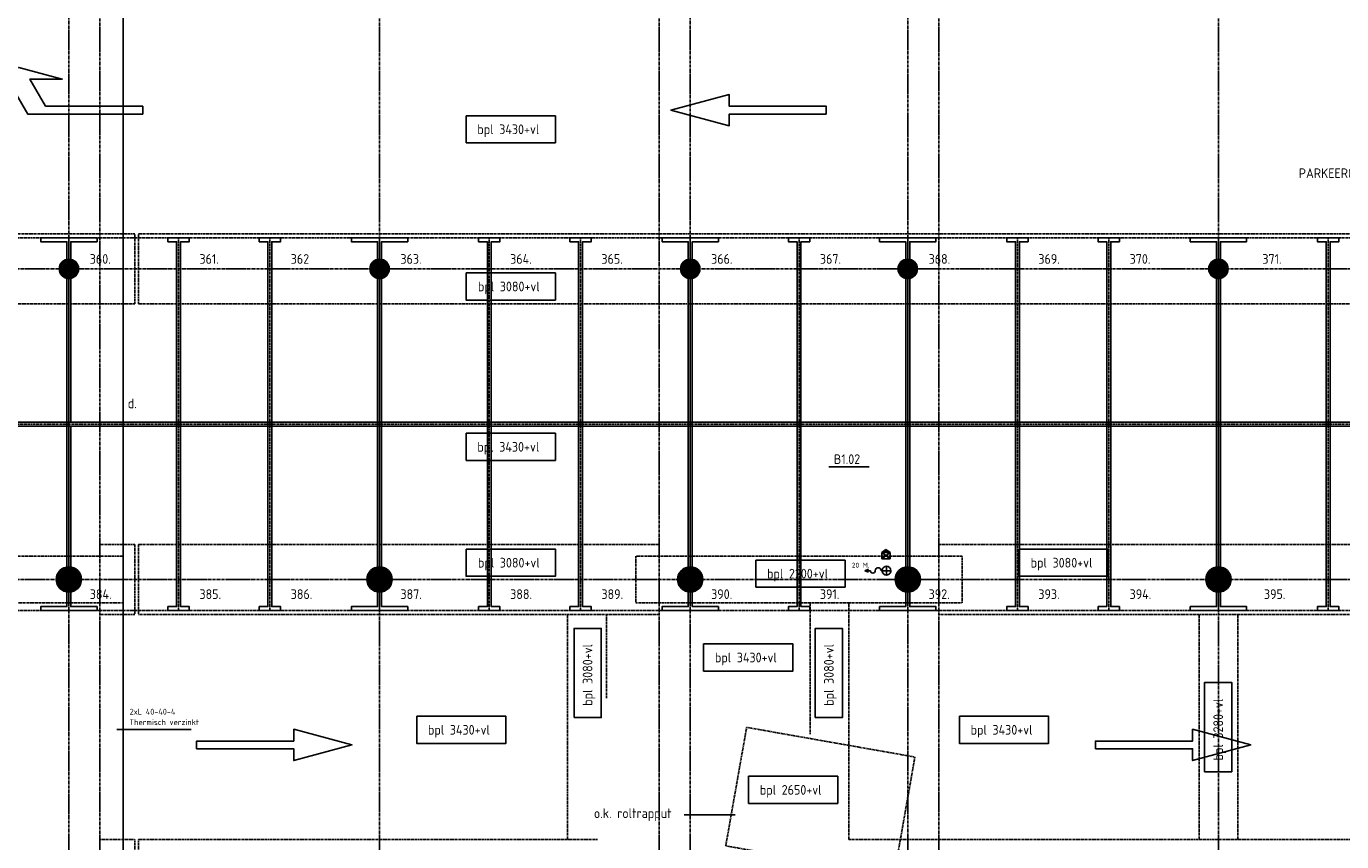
# Model space of a CAD drawing. Extents: x 3380 to 143674, y 4709 to 79406.
# Tile 18 of 24: x 80306 to 114175, y 34161 to 55164. Entities that reach past the tile are written whole.
import ezdxf

# ---------------------------------------------------------------- set-up
doc = ezdxf.new("R2010")
doc.units = 0
doc.header["$LTSCALE"] = 100
doc.linetypes.add('CENTER2', pattern=[1.125, 0.75, -0.125, 0.125, -0.125])
doc.linetypes.add('HIDDEN', pattern=[0.375, 0.25, -0.125])
for name, color, linetype in [('BOUWKUNDIG', 11, 'CONTINUOUS'), ('PARKEREN', 8, 'HIDDEN'), ('STRAMIEN', 7, 'CENTER2'), ('TEKST', 11, 'CONTINUOUS')]:
    doc.layers.add(name, color=color, linetype=linetype)
doc.styles.add('PIETERS', font='ISO.SHX')
doc.styles.get("Standard").update_dxf_attribs({"font": 'ISO.SHX'})

msp = doc.modelspace()

# ---------------------------------------------------------------- linework, layer by layer
at = {"layer": 'BOUWKUNDIG', "linetype": 'CONTINUOUS'}
for p, q in [((82802, 77091), (82802, 15246)), ((102331, 41612.6), (102441.3, 41684.1)), ((102551.6, 41612.6), (102441.3, 41684.1)), ((102551.6, 41612.6), (102331.2, 41443.9)), ((102551.3, 41443.9), (102331.2, 41612.6)), ((102331.2, 41443.9), (102331.2, 41612.6)), ((102331.2, 41612.6), (102551.6, 41612.6)), ((102551.3, 41443.9), (102331.2, 41443.9)), ((102551.6, 41612.6), (102551.3, 41443.9)), ((82634, 37051.9), (84549, 37051.9))]:
    msp.add_line(p, q, dxfattribs=at)
at = {"layer": 'BOUWKUNDIG', "linetype": 'HIDDEN'}
for p, q in [((83102, 41816), (82202, 41816)), ((83102, 41816), (83102, 40016)), ((83192, 41816), (96602, 41816)), ((83192, 41816), (83192, 40016)), ((103802, 41816), (118202, 41816)), ((100485.1, 36934.3), (100485.1, 40316)), ((101485, 37507.6), (101485, 40316)), ((83102, 40016), (82202, 40016)), ((96602, 40016), (83192, 40016)), ((94241.1, 34216), (94241.1, 40016)), ((95241.1, 37859), (95241.1, 40016)), ((118202, 40016), (103802, 40016)), ((110502, 34216), (110502, 40016)), ((111502, 34216), (111502, 40016)), ((101485, 34216), (101485, 37507.6)), ((82202, 34216), (83102, 34216)), ((83102, 34216), (83102, 32416)), ((83192, 34216), (95015.2, 34216)), ((83192, 34216), (83192, 32416)), ((101485, 34216), (118202, 34216))]:
    msp.add_line(p, q, dxfattribs=at)
at = {"layer": 'BOUWKUNDIG'}
for p, q in [((101987, 41179.5), (101895.1, 41142)), ((102038.5, 41142), (101895.1, 41142)), ((101895.1, 41142), (101987, 41104.5)), ((102341.8, 41142), (102313.5, 41142))]:
    msp.add_line(p, q, dxfattribs=at)
at = {"layer": 'BOUWKUNDIG', "linetype": 'HIDDEN'}
for points in [[(24922, 48016), (83102, 48016), (83102, 49816), (24922, 49816)], [(139317, 48016), (83192, 48016), (83192, 49816), (139317, 49816)], [(98853.3, 37106), (103186.3, 36342), (102648, 33289.1), (98315, 34053.1), (98853.3, 37106)]]:
    msp.add_lwpolyline(points, dxfattribs=at)
at = {"layer": 'BOUWKUNDIG', "linetype": 'CONTINUOUS'}
for points in [[(81277, 48916, 250, 250, 1), (81527, 48916, 250, 250, 1)], [(89277, 48916, 250, 250, 1), (89527, 48916, 250, 250, 1)], [(97277, 48916, 250, 250, 1), (97527, 48916, 250, 250, 1)], [(102877, 48916, 250, 250, 1), (103127, 48916, 250, 250, 1)], [(110877, 48916, 250, 250, 1), (111127, 48916, 250, 250, 1)], [(81239.5, 40916, 325, 325, 1), (81564.5, 40916, 325, 325, 1)], [(89239.5, 40916, 325, 325, 1), (89564.5, 40916, 325, 325, 1)], [(97239.5, 40916, 325, 325, 1), (97564.5, 40916, 325, 325, 1)], [(102839.5, 40916, 325, 325, 1), (103164.5, 40916, 325, 325, 1)], [(110839.5, 40916, 325, 325, 1), (111164.5, 40916, 325, 325, 1)]]:
    msp.add_lwpolyline(points, format="xyseb", close=True, dxfattribs=at)
at = {"layer": 'BOUWKUNDIG', "linetype": 'HIDDEN'}
for points in [[(70352, 33916), (67202, 33916), (67202, 32716), (82802, 32716), (82802, 33916), (79652, 33916), (79652, 40316), (82802, 40316), (82802, 41516), (67202, 41516), (67202, 40316), (70352, 40316)], [(96002, 40316), (104402, 40316), (104402, 41516), (96002, 41516)]]:
    msp.add_lwpolyline(points, close=True, dxfattribs=at)
at = {"layer": 'BOUWKUNDIG'}
for points in [[(102341.8, 41142), (102454.3, 41142), (102454.3, 41254.5, 0.4142136)], [(102454.3, 41029.5, 0.4142136), (102566.8, 41142), (102454.3, 41142)]]:
    msp.add_lwpolyline(points, format="xyb", close=True, dxfattribs=at)
at = {"layer": 'BOUWKUNDIG', "linetype": 'CONTINUOUS'}
for centre, radius in [((81402, 48916), 250), ((89402, 48916), 250), ((97402, 48916), 250), ((103002, 48916), 250), ((111002, 48916), 250), ((81402, 40916), 325), ((89402, 40916), 325), ((97402, 40916), 325), ((103002, 40916), 325), ((111002, 40916), 325)]:
    msp.add_circle(centre, radius, dxfattribs=at)
at = {"layer": 'BOUWKUNDIG'}
for centre, radius, start, end in [((102101, 41142), 62.5, 180, 0), ((102238.5, 41142), 75, 0, 180), ((102454.3, 41142), 112.5, 180, 270), ((102454.3, 41142), 112.5, 0, 90)]:
    msp.add_arc(centre, radius, start, end, dxfattribs=at)
at = {"layer": 'BOUWKUNDIG', "linetype": 'CONTINUOUS'}
for points in [[(102441.3, 41684.1), (102441.3, 41612.6), (102386.2, 41648.4), (102331.2, 41612.6)], [(102441.3, 41684.1), (102441.3, 41612.6), (102496.5, 41648.4), (102551.5, 41612.6)]]:
    msp.add_solid(points, dxfattribs=at)
at = {"layer": 'PARKEREN', "linetype": 'CONTINUOUS'}
for p, q in [((100775.2, 52904.6), (100775.2, 52904.6)), ((81352, 41242.2), (81352, 48676.1)), ((81452, 44966), (81452, 48676.1)), ((89352, 41242.2), (89352, 48676.1)), ((89452, 48676.1), (89452, 41242.2)), ((97352, 41242.2), (97352, 48676.1)), ((97452, 48676.1), (97452, 41242.2)), ((102952, 41242.2), (102952, 48676.1)), ((103052, 48676.1), (103052, 41242.2)), ((110952, 41242.2), (110952, 48676.1)), ((111052, 48676.1), (111052, 41242.2)), ((132552, 44966), (68277, 44966)), ((132552, 44866), (68277, 44866)), ((81452, 44866), (81452, 41242.2))]:
    msp.add_line(p, q, dxfattribs=at)
at = {"layer": 'PARKEREN'}
for p, q in [((68277, 49716), (132602, 49716)), ((89402, 49166), (89402, 49716)), ((89402, 49171.1), (89402, 49716)), ((97402, 49166), (97402, 49716)), ((97402, 49171.1), (97402, 49716)), ((103002, 49166), (103002, 49716)), ((103002, 49171.1), (103002, 49716)), ((111002, 49166), (111002, 49716)), ((111002, 49171.1), (111002, 49716)), ((68277, 44916), (132602, 44916)), ((81402, 40596.1), (81402, 40116)), ((89402, 40596.1), (89402, 40116)), ((97402, 40596.1), (97402, 40116)), ((103002, 40596.1), (103002, 40116)), ((111002, 40596.1), (111002, 40116)), ((68277, 40116), (132602, 40116))]:
    msp.add_line(p, q, dxfattribs=at)
at = {"layer": 'PARKEREN', "linetype": 'HIDDEN'}
for p, q in [((81402, 49716), (81402, 49171.1)), ((89402, 49716), (89402, 49166)), ((97402, 49716), (97402, 49166)), ((103002, 49716), (103002, 49166)), ((111002, 49716), (111002, 49166)), ((81402, 48671.1), (81402, 41246.1)), ((89402, 48671.1), (89402, 41246.1)), ((97402, 48671.1), (97402, 41246.1)), ((103002, 48671.1), (103002, 41246.1)), ((111002, 48671.1), (111002, 41246.1))]:
    msp.add_line(p, q, dxfattribs=at)
at = {"layer": 'PARKEREN', "linetype": 'CONTINUOUS'}
for points in [[(80803.6, 53104.7), (80399.5, 53804.6), (81230.4, 53804.6), (80110.8, 54104.6), (78991.2, 53804.6), (79822.2, 53804.6), (80341.8, 52904.6), (83303.6, 52904.6), (83303.6, 53104.6), (80803.6, 53104.6)], [(81452, 49166), (81452, 49616), (82127, 49616), (82127, 49716), (80677, 49716), (80677, 49616), (81352, 49616), (81352, 49160.9)], [(89452, 49166), (89452, 49616), (90127, 49616), (90127, 49716), (88677, 49716), (88677, 49616), (89352, 49616), (89352, 49160.9)], [(97452, 49166), (97452, 49616), (98127, 49616), (98127, 49716), (96677, 49716), (96677, 49616), (97352, 49616), (97352, 49160.9)], [(103052, 49166), (103052, 49616), (103727, 49616), (103727, 49716), (102277, 49716), (102277, 49616), (102952, 49616), (102952, 49160.9)], [(111052, 49166), (111052, 49616), (111727, 49616), (111727, 49716), (110277, 49716), (110277, 49616), (110952, 49616), (110952, 49160.9)], [(81452, 40599.9), (81452, 40216), (82127, 40216), (82127, 40116), (80677, 40116), (80677, 40216), (81352, 40216), (81352, 40599.9)], [(89452, 40599.9), (89452, 40216), (90127, 40216), (90127, 40116), (88677, 40116), (88677, 40216), (89352, 40216), (89352, 40599.9)], [(97452, 40599.9), (97452, 40216), (98127, 40216), (98127, 40116), (96677, 40116), (96677, 40216), (97352, 40216), (97352, 40599.9)], [(103052, 40599.9), (103052, 40216), (103727, 40216), (103727, 40116), (102277, 40116), (102277, 40216), (102952, 40216), (102952, 40599.9)], [(111052, 40599.9), (111052, 40216), (111727, 40216), (111727, 40116), (110277, 40116), (110277, 40216), (110952, 40216), (110952, 40599.9)]]:
    msp.add_lwpolyline(points, dxfattribs=at)
for points in [[(100903.6, 52904.6), (100903.6, 53104.6), (98403.6, 53104.6), (98403.6, 53406.5), (96903.6, 53004.6), (98403.6, 52602.7), (98403.6, 52904.6)], [(84177, 44916), (84177, 40216), (83952, 40216), (83952, 40116), (84502, 40116), (84502, 40216), (84277, 40216), (84277, 44916), (84277, 49616), (84502, 49616), (84502, 49716), (83952, 49716), (83952, 49616), (84177, 49616)], [(86527, 44916), (86527, 40216), (86302, 40216), (86302, 40116), (86852, 40116), (86852, 40216), (86627, 40216), (86627, 44916), (86627, 49616), (86852, 49616), (86852, 49716), (86302, 49716), (86302, 49616), (86527, 49616)], [(92177, 44916), (92177, 40216), (91952, 40216), (91952, 40116), (92502, 40116), (92502, 40216), (92277, 40216), (92277, 44916), (92277, 49616), (92502, 49616), (92502, 49716), (91952, 49716), (91952, 49616), (92177, 49616)], [(94527, 44916), (94527, 40216), (94302, 40216), (94302, 40116), (94852, 40116), (94852, 40216), (94627, 40216), (94627, 44916), (94627, 49616), (94852, 49616), (94852, 49716), (94302, 49716), (94302, 49616), (94527, 49616)], [(100152, 44916), (100152, 40216), (99927, 40216), (99927, 40116), (100477, 40116), (100477, 40216), (100252, 40216), (100252, 44916), (100252, 49616), (100477, 49616), (100477, 49716), (99927, 49716), (99927, 49616), (100152, 49616)], [(105777, 44916), (105777, 40216), (105552, 40216), (105552, 40116), (106102, 40116), (106102, 40216), (105877, 40216), (105877, 44916), (105877, 49616), (106102, 49616), (106102, 49716), (105552, 49716), (105552, 49616), (105777, 49616)], [(108127, 44916), (108127, 40216), (107902, 40216), (107902, 40116), (108452, 40116), (108452, 40216), (108227, 40216), (108227, 44916), (108227, 49616), (108452, 49616), (108452, 49716), (107902, 49716), (107902, 49616), (108127, 49616)], [(113777, 44916), (113777, 40216), (113552, 40216), (113552, 40116), (114102, 40116), (114102, 40216), (113877, 40216), (113877, 44916), (113877, 49616), (114102, 49616), (114102, 49716), (113552, 49716), (113552, 49616), (113777, 49616)], [(84690.9, 36553.9), (84690.9, 36753.9), (87190.9, 36753.9), (87190.9, 37055.8), (88690.9, 36653.9), (87190.9, 36252), (87190.9, 36553.9)], [(84690.9, 36553.9), (84690.9, 36753.9), (87190.9, 36753.9), (87190.9, 37055.8), (88690.9, 36653.9), (87190.9, 36252), (87190.9, 36553.9)], [(107834.9, 36553.9), (107834.9, 36753.9), (110334.9, 36753.9), (110334.9, 37055.8), (111834.9, 36653.9), (110334.9, 36252), (110334.9, 36553.9)]]:
    msp.add_lwpolyline(points, close=True, dxfattribs=at)
at = {"layer": 'PARKEREN'}
for points in [[(84227, 40116), (84227, 44916), (84227, 49716)], [(86577, 40116), (86577, 44916), (86577, 49716)], [(92227, 40116), (92227, 44916), (92227, 49716)], [(94577, 40116), (94577, 44916), (94577, 49716)], [(100202, 40116), (100202, 44916), (100202, 49716)], [(100202, 40116), (100202, 44916), (100202, 49716)], [(105827, 40116), (105827, 44916), (105827, 49716)], [(108177, 40116), (108177, 44916), (108177, 49716)], [(113827, 40116), (113827, 44916), (113827, 49716)]]:
    msp.add_lwpolyline(points, dxfattribs=at)
at = {"layer": 'STRAMIEN'}
for p, q in [((82202, 7254.8), (82202, 78738.2)), ((89402, 7254.8), (89402, 78745)), ((96602, 7254.8), (96602, 78745)), ((103802, 7254.8), (103802, 78745)), ((81402, 8310.9), (81402, 77888.2)), ((97402, 8310.9), (97402, 77882.2)), ((103002, 8310.9), (103002, 77882.2)), ((111002, 7254.8), (111002, 63726.8)), ((5117.3, 48916), (141976.2, 48916)), ((3879.5, 40916), (143173.7, 40916))]:
    msp.add_line(p, q, dxfattribs=at)
at = {"layer": 'TEKST'}
for p, q in [((91629.5, 52860.1), (93929.1, 52860.1)), ((91629.5, 52160.1), (91629.5, 52860.1)), ((93929.1, 52860.1), (93929.1, 52160.1)), ((93929.1, 52160.1), (91629.5, 52160.1)), ((91629.5, 44681.1), (93929.1, 44681.1)), ((91629.5, 43981), (91629.5, 44681.1)), ((93929.1, 44681.1), (93929.1, 43981)), ((93929.1, 43981), (91629.5, 43981)), ((99089.2, 41414.9), (101388.8, 41414.9)), ((99089.2, 40714.9), (99089.2, 41414.9)), ((101388.8, 41414.9), (101388.8, 40714.9)), ((101388.8, 40714.9), (99089.2, 40714.9)), ((98903.4, 35845), (101203, 35845)), ((98903.4, 35145), (98903.4, 35845)), ((101203, 35845), (101203, 35145)), ((101203, 35145), (98903.4, 35145))]:
    msp.add_line(p, q, dxfattribs=at)
at = {"layer": 'TEKST', "linetype": 'CONTINUOUS'}
for p, q in [((100967.4, 43813.3), (102008.2, 43813.3)), ((97241.3, 34856.7), (98556.6, 34856.7))]:
    msp.add_line(p, q, dxfattribs=at)
at = {"layer": 'TEKST'}
for points in [[(91629.5, 48811.4), (93929.1, 48811.4), (93929.1, 48111.3), (91629.5, 48111.3)], [(91629.5, 41696.7), (93929.1, 41696.7), (93929.1, 40996.6), (91629.5, 40996.6)], [(105862, 41696.7), (108161.6, 41696.7), (108161.6, 40996.6), (105862, 40996.6)], [(94409, 37356.5), (94409, 39656.1), (95109, 39656.1), (95109, 37356.5)], [(100621.3, 37356.5), (100621.3, 39656.1), (101321.3, 39656.1), (101321.3, 37356.5)], [(97746.4, 39254.7), (100046, 39254.7), (100046, 38554.6), (97746.4, 38554.6)], [(110646.1, 35963.2), (110646.1, 38262.8), (111346.2, 38262.8), (111346.2, 35963.2)], [(90357.5, 37392.5), (92657.1, 37392.5), (92657.1, 36692.4), (90357.5, 36692.4)], [(104330, 37392.5), (106629.6, 37392.5), (106629.6, 36692.4), (104330, 36692.4)]]:
    msp.add_lwpolyline(points, close=True, dxfattribs=at)

# ---------------------------------------------------------------- texts
at = {"layer": 'PARKEREN', "style": 'PIETERS'}
for s, p in [('360.', (81939.5, 49045.9)), ('361.', (84764.5, 49045.9)), ('362', (87114.5, 49045.9)), ('363.', (89939.5, 49045.9)), ('364.', (92764.5, 49045.9)), ('365.', (95114.5, 49045.9)), ('366.', (97939.5, 49045.9)), ('367.', (100739.5, 49045.9)), ('368.', (103539.5, 49045.9)), ('369.', (106364.5, 49045.9)), ('370.', (108714.5, 49045.9)), ('371.', (112133.2, 49045.9)), ('384.', (81939.5, 40412.1)), ('385.', (84764.5, 40412.1)), ('386.', (87114.5, 40412.1)), ('387.', (89939.5, 40412.1)), ('388.', (92764.5, 40412.1)), ('389.', (95114.5, 40412.1)), ('390.', (97939.5, 40412.1)), ('391.', (100739.5, 40412.1)), ('392.', (103539.5, 40412.1)), ('393.', (106364.5, 40412.1)), ('394.', (108714.5, 40412.1)), ('395.', (112173.3, 40412.1))]:
    msp.add_text(s, height=250, dxfattribs=at).set_placement(p)
at = {"layer": 'TEKST', "linetype": 'CONTINUOUS', "style": 'PIETERS'}
for s, height, p in [('bpl 3430+vl', 250, (91919.2, 52385.9)), ('d.', 250, (82918.6, 45324.8)), ('bpl 3430+vl', 250, (91919.2, 44206.8)), ('B1.02', 250, (101099.4, 43888.4)), ('20 M.', 125, (101561.5, 41221.1)), ('bpl 2200+vl', 250, (99378.8, 40940.7)), ('bpl 2650+vl', 250, (99193.1, 35370.8)), ('o.k. roltrapput', 250, (94919.5, 34769))]:
    msp.add_text(s, height=height, dxfattribs=at).set_placement(p)
at = {"layer": 'TEKST'}
msp.add_text('PARKEERGARAGE COMP.-3-', height=250, dxfattribs=at).set_placement((113071.5, 51254))
at = {"layer": 'TEKST', "style": 'PIETERS'}
for s, p in [('bpl 3080+vl', (91934.1, 48337.2)), ('bpl 3080+vl', (91934.1, 41222.4)), ('bpl 3080+vl', (106166.5, 41222.4)), ('bpl 3430+vl', (98036.1, 38780.5)), ('bpl 3430+vl', (90647.2, 36918.2)), ('bpl 3430+vl', (104619.7, 36918.2))]:
    msp.add_text(s, height=250, dxfattribs=at).set_placement(p)
for s, p in [('bpl 3080+vl', (94883.2, 37661)), ('bpl 3080+vl', (101095.5, 37661)), ('bpl 3280+vl', (111120.3, 36252.9))]:
    msp.add_text(s, height=250, rotation=90, dxfattribs=at).set_placement(p)
at = {"layer": 'TEKST', "linetype": 'BYBLOCK'}
for s, p in [('Thermisch verzinkt', (82961.8, 37165.1)), ('2xL 40-40-4', (82966.4, 37435))]:
    msp.add_text(s, height=150, dxfattribs=at).set_placement(p)

doc.saveas('drawing.dxf')
